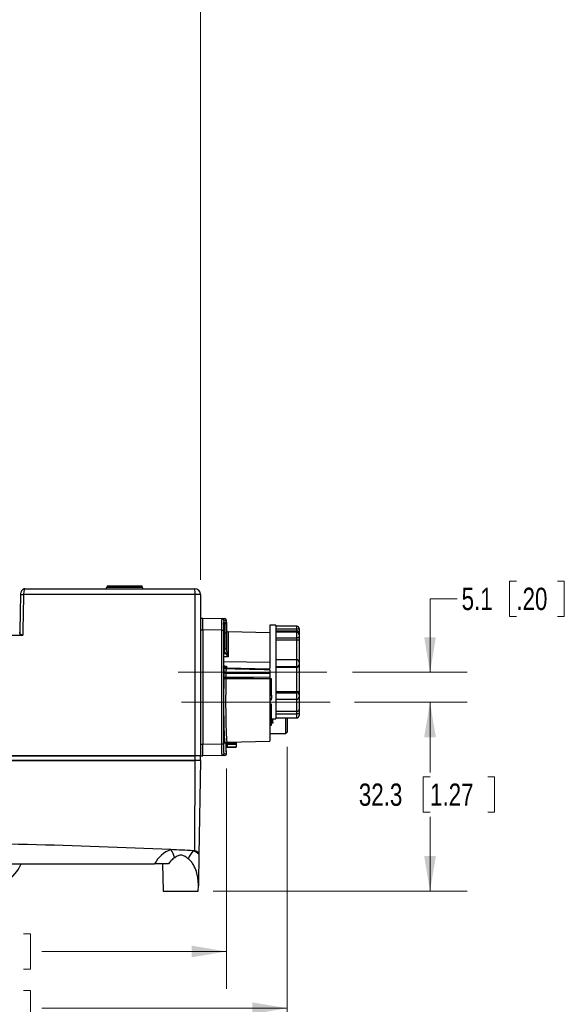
# Model space of a CAD drawing. Header units: millimetres. Extents: x 10 to 272, y 7 to 208.
# Tile 10 of 33: x 90 to 137, y 56 to 140. Entities that reach past the tile are written whole.
import ezdxf

# ---------------------------------------------------------------- set-up
doc = ezdxf.new("R2010")
doc.units = ezdxf.units.MM
doc.linetypes.add('CENTERX2', pattern=[20.32, 12.7, -2.54, 2.54, -2.54])
doc.styles.add('SLDTEXTSTYLE3', font='TXT', dxfattribs={"width": 0.75})
doc.dimstyles.new('SLDDIMSTYLE0', dxfattribs={"dimtxt": 1.905, "dimasz": 3, "dimexe": 0, "dimexo": 0.0625, "dimgap": 0.47625, "dimtad": 0, "dimtih": 1, "dimtoh": 1, "dimdec": 1, "dimlfac": 2, "dimrnd": 1e-09, "dimzin": 12, "dimdsep": 46, "dimtxsty": 'SLDTEXTSTYLE3', "dimsah": 1, "dimcen": 0.09, "dimadec": 0, "dimazin": 3, "dimtfac": 1, "dimtdec": 1, "dimtofl": 0, "dimtmove": 0, "dimatfit": 3, "dimfxl": 1, "dimfrac": 2, "dimtolj": 1, "dimtzin": 12, "dimarcsym": 0})
doc.dimstyles.new('SLDDIMSTYLE1', dxfattribs={"dimtxt": 1.905, "dimasz": 3, "dimexe": 0, "dimexo": 0.0625, "dimgap": 0.47625, "dimtad": 0, "dimtih": 1, "dimtoh": 1, "dimdec": 1, "dimlfac": 2, "dimrnd": 1e-09, "dimzin": 12, "dimdsep": 46, "dimtxsty": 'SLDTEXTSTYLE3', "dimsah": 1, "dimcen": 0.09, "dimadec": 0, "dimazin": 3, "dimtfac": 1, "dimtdec": 1, "dimtmove": 0, "dimatfit": 0, "dimfxl": 1, "dimfrac": 2, "dimtolj": 1, "dimtzin": 12, "dimarcsym": 0})
doc.dimstyles.new('SLDDIMSTYLE2', dxfattribs={"dimtxt": 1.905, "dimasz": 3, "dimexe": 0, "dimexo": 0.0625, "dimgap": 0.47625, "dimtad": 0, "dimtih": 1, "dimtoh": 1, "dimdec": 1, "dimlfac": 2, "dimrnd": 1e-09, "dimzin": 4, "dimdsep": 46, "dimtxsty": 'SLDTEXTSTYLE3', "dimsah": 1, "dimcen": 0.09, "dimadec": 0, "dimazin": 1, "dimtfac": 1, "dimtdec": 1, "dimtofl": 0, "dimtmove": 0, "dimatfit": 3, "dimfxl": 1, "dimfrac": 2, "dimtolj": 1, "dimtzin": 12, "dimarcsym": 0})

# ---------------------------------------------------------------- blocks, each defined once
blk = doc.blocks.new('_D_1')
at = {"color": 7, "linetype": 'Continuous', "lineweight": 18}
for p, q in [((118.736, 81.967), (128.354, 81.967)), ((125.179, 81.967), (125.179, 75.972)), ((125.179, 75.586), (124.599, 75.586)), ((124.599, 75.586), (124.599, 72.561)), ((130.106, 75.586), (130.686, 75.586)), ((130.686, 75.586), (130.686, 72.561)), ((124.599, 72.561), (125.179, 72.561)), ((130.686, 72.561), (130.106, 72.561)), ((125.179, 65.817), (125.179, 72.174)), ((106.641, 65.817), (128.354, 65.817))]:
    blk.add_line(p, q, dxfattribs=at)
for points in [[(125.179, 81.967), (124.679, 78.967), (125.679, 78.967)], [(125.179, 65.817), (125.679, 68.817), (124.679, 68.817)]]:
    blk.add_solid(points, dxfattribs=at)
at = {"color": 7, "linetype": 'Continuous', "lineweight": 18, "char_height": 1.905, "attachment_point": 1, "style": 'SLDTEXTSTYLE3'}
for s, insert in [('32.3', (119.092, 75.017)), ('1.27', (125.179, 75.017))]:
    blk.add_mtext(s, dxfattribs=dict(at, insert=insert))
blk = doc.blocks.new('_D_2')
at = {"color": 7, "linetype": 'Continuous', "lineweight": 18}
for p, q in [((132.555, 92.312), (131.975, 92.312)), ((131.975, 92.312), (131.975, 89.288)), ((136.074, 92.312), (136.655, 92.312)), ((136.655, 92.312), (136.655, 89.288)), ((127.489, 90.8), (125.179, 90.8)), ((125.179, 90.8), (125.179, 84.517)), ((131.975, 89.288), (132.555, 89.288)), ((136.655, 89.288), (136.074, 89.288)), ((118.551, 84.517), (128.354, 84.517)), ((118.736, 81.967), (128.354, 81.967)), ((125.179, 81.967), (125.179, 75.967))]:
    blk.add_line(p, q, dxfattribs=at)
for points in [[(125.179, 84.517), (125.679, 87.517), (124.679, 87.517)], [(125.179, 81.967), (124.679, 78.967), (125.679, 78.967)]]:
    blk.add_solid(points, dxfattribs=at)
at = {"color": 7, "linetype": 'Continuous', "lineweight": 18, "char_height": 1.905, "attachment_point": 1, "style": 'SLDTEXTSTYLE3'}
for s, insert in [('5.1', (127.875, 91.743)), ('.20', (132.555, 91.743))]:
    blk.add_mtext(s, dxfattribs=dict(at, insert=insert))
blk = doc.blocks.new('_D_4')
at = {"color": 7, "linetype": 'Continuous', "lineweight": 18}
for p, q in [((50.56, 92.037), (50.56, 146.867)), ((105.566, 92.427), (105.566, 146.867)), ((77.614, 145.204), (77.034, 145.204)), ((77.034, 145.204), (77.034, 142.18)), ((82.54, 145.204), (83.121, 145.204)), ((83.121, 145.204), (83.121, 142.18)), ((50.56, 143.692), (69.733, 143.692)), ((105.566, 143.692), (84.088, 143.692)), ((77.034, 142.18), (77.614, 142.18)), ((83.121, 142.18), (82.54, 142.18))]:
    blk.add_line(p, q, dxfattribs=at)
for points in [[(50.56, 143.692), (53.56, 143.192), (53.56, 144.192)], [(105.566, 143.692), (102.566, 144.192), (102.566, 143.192)]]:
    blk.add_solid(points, dxfattribs=at)
at = {"color": 7, "linetype": 'Continuous', "lineweight": 18, "char_height": 1.905, "attachment_point": 1, "style": 'SLDTEXTSTYLE3'}
for s, insert in [('110.0', (70.119, 144.635)), ('4.33', (77.614, 144.635))]:
    blk.add_mtext(s, dxfattribs=dict(at, insert=insert))
blk = doc.blocks.new('_D_5')
at = {"color": 7, "linetype": 'Continuous', "lineweight": 18}
for p, q in [((107.792, 76.298), (107.792, 57.487)), ((52.837, 70.709), (52.837, 57.487)), ((85.52, 62.174), (84.939, 62.174)), ((84.939, 62.174), (84.939, 59.15)), ((90.446, 62.174), (91.027, 62.174)), ((91.027, 62.174), (91.027, 59.15)), ((52.837, 60.662), (77.638, 60.662)), ((107.792, 60.662), (91.993, 60.662)), ((84.939, 59.15), (85.52, 59.15)), ((91.027, 59.15), (90.446, 59.15))]:
    blk.add_line(p, q, dxfattribs=at)
for points in [[(52.837, 60.662), (55.837, 60.162), (55.837, 61.162)], [(107.792, 60.662), (104.792, 61.162), (104.792, 60.162)]]:
    blk.add_solid(points, dxfattribs=at)
at = {"color": 7, "linetype": 'Continuous', "lineweight": 18, "char_height": 1.905, "attachment_point": 1, "style": 'SLDTEXTSTYLE3'}
for s, insert in [('109.9', (78.025, 61.605)), ('4.33', (85.52, 61.605))]:
    blk.add_mtext(s, dxfattribs=dict(at, insert=insert))
blk = doc.blocks.new('_D_6')
at = {"color": 7, "linetype": 'Continuous', "lineweight": 18}
for p, q in [((112.979, 78.14), (112.979, 52.642)), ((52.466, 73.724), (52.466, 52.642)), ((85.52, 57.329), (84.939, 57.329)), ((84.939, 57.329), (84.939, 54.305)), ((90.446, 57.329), (91.027, 57.329)), ((91.027, 57.329), (91.027, 54.305)), ((52.466, 55.817), (77.638, 55.817)), ((112.979, 55.817), (91.993, 55.817)), ((84.939, 54.305), (85.52, 54.305)), ((91.027, 54.305), (90.446, 54.305))]:
    blk.add_line(p, q, dxfattribs=at)
for points in [[(52.466, 55.817), (55.466, 55.317), (55.466, 56.317)], [(112.979, 55.817), (109.979, 56.317), (109.979, 55.317)]]:
    blk.add_solid(points, dxfattribs=at)
at = {"color": 7, "linetype": 'Continuous', "lineweight": 18, "char_height": 1.905, "attachment_point": 1, "style": 'SLDTEXTSTYLE3'}
for s, insert in [('121.0', (78.025, 56.76)), ('4.77', (85.52, 56.76))]:
    blk.add_mtext(s, dxfattribs=dict(at, insert=insert))

msp = doc.modelspace()

# ---------------------------------------------------------------- linework, layer by layer
at = {"color": 7, "linetype": 'Continuous', "lineweight": 25}
for p, q in [((97.571, 91.907), (97.568, 91.78)), ((97.571, 91.907), (100.562, 91.907)), ((100.564, 91.78), (100.562, 91.907)), ((105.092, 91.157), (90.435, 91.157)), ((90.551, 91.657), (105.066, 91.657)), ((105.092, 77.385), (105.092, 91.157)), ((105.566, 91.157), (105.092, 91.157)), ((105.566, 91.157), (105.566, 77.385)), ((105.566, 89.135), (105.766, 89.135)), ((105.766, 88.135), (105.766, 89.135)), ((105.766, 89.135), (107.409, 89.106)), ((107.409, 89.106), (107.644, 89.102)), ((107.659, 88.788), (107.769, 88.79)), ((107.792, 88.094), (107.792, 88.952)), ((111.994, 88.535), (111.494, 88.535)), ((111.494, 88.535), (111.494, 87.884)), ((111.994, 88.535), (111.994, 87.884)), ((113.794, 88.456), (111.994, 88.456)), ((78.626, 87.692), (90.364, 87.692)), ((90.114, 87.951), (90.108, 87.692)), ((90.358, 87.692), (90.33, 87.692)), ((105.566, 88.135), (105.766, 88.135)), ((107.376, 88.107), (105.766, 88.135)), ((105.766, 88.135), (105.766, 78.385)), ((107.376, 88.107), (107.523, 88.107)), ((107.376, 78.413), (107.376, 88.107)), ((107.523, 88.107), (107.523, 78.413)), ((107.541, 85.732), (107.541, 87.888)), ((107.541, 85.732), (107.541, 87.888)), ((107.541, 87.888), (107.541, 87.888)), ((107.631, 87.89), (107.778, 87.89)), ((107.631, 86.525), (107.631, 87.89)), ((107.778, 87.89), (107.778, 86.525)), ((111.494, 87.9), (107.939, 87.962)), ((111.494, 87.884), (111.494, 85.331)), ((111.994, 88.218), (113.794, 88.218)), ((113.794, 88.035), (111.994, 88.035)), ((113.794, 87.933), (111.994, 87.933)), ((111.994, 87.884), (111.994, 85.356)), ((113.994, 88.256), (113.994, 88.177)), ((113.994, 88.177), (113.994, 87.835)), ((113.994, 87.835), (113.994, 87.733)), ((113.994, 87.733), (113.994, 87.578)), ((113.994, 87.578), (113.994, 87.242)), ((111.994, 87.469), (113.794, 87.469)), ((111.994, 87.29), (113.794, 87.29)), ((113.794, 87.29), (113.794, 87.469)), ((113.994, 87.242), (113.994, 85.394)), ((107.631, 86.525), (107.778, 86.525)), ((107.541, 85.732), (107.541, 85.732)), ((111.494, 85.35), (107.541, 85.419)), ((111.494, 85.35), (111.494, 84.856)), ((113.794, 85.594), (111.994, 85.594)), ((111.994, 85.356), (111.994, 82.347)), ((111.994, 85.001), (113.794, 85.001)), ((113.794, 84.957), (113.794, 85.001)), ((113.994, 85.394), (113.994, 85.197)), ((113.994, 85.197), (113.994, 85.114)), ((113.994, 85.114), (113.994, 82.815)), ((111.494, 84.79), (107.746, 84.88)), ((111.494, 84.726), (111.494, 84.456)), ((111.994, 84.957), (113.794, 84.957)), ((113.794, 82.879), (113.794, 84.957)), ((107.733, 83.952), (107.733, 83.952)), ((111.619, 83.971), (111.494, 83.971)), ((111.494, 83.958), (111.494, 78.62)), ((111.619, 83.962), (111.619, 83.971)), ((111.619, 82.574), (111.619, 83.962)), ((111.619, 82.574), (111.619, 82.285)), ((111.994, 82.879), (113.794, 82.879)), ((111.994, 82.763), (113.794, 82.763)), ((113.794, 82.763), (113.794, 82.879)), ((113.994, 82.815), (113.994, 82.595)), ((113.994, 82.595), (113.994, 82.411)), ((111.494, 82.285), (111.619, 82.285)), ((111.494, 82.175), (111.619, 82.175)), ((111.619, 81.795), (111.494, 81.795)), ((111.619, 81.685), (111.494, 81.685)), ((111.619, 82.175), (111.619, 82.285)), ((111.619, 81.685), (111.619, 81.795)), ((111.619, 81.396), (111.619, 81.685)), ((111.994, 82.347), (111.994, 80.62)), ((111.994, 82.211), (113.794, 82.211)), ((113.994, 82.411), (113.994, 81.327)), ((111.619, 80.009), (111.619, 81.396)), ((111.994, 81.184), (113.794, 81.184)), ((111.994, 80.975), (113.794, 80.975)), ((113.794, 80.975), (113.794, 81.184)), ((113.994, 81.327), (113.994, 80.934)), ((113.994, 80.934), (113.994, 80.814)), ((111.494, 79.999), (111.619, 79.999)), ((111.619, 80.535), (111.994, 80.535)), ((111.619, 80.009), (111.619, 79.999)), ((111.994, 80.62), (111.994, 80.535)), ((111.994, 80.614), (113.794, 80.614)), ((112.854, 79.285), (112.854, 80.614)), ((112.979, 80.614), (112.979, 79.41)), ((111.494, 79.285), (112.854, 79.285)), ((112.854, 79.285), (112.979, 79.41)), ((105.566, 78.385), (105.766, 78.385)), ((105.766, 78.385), (107.376, 78.413)), ((105.766, 77.385), (105.766, 78.385)), ((107.376, 78.413), (107.523, 78.413)), ((107.824, 78.556), (111.494, 78.62)), ((107.841, 78.421), (107.841, 78.376)), ((108.604, 78.569), (108.604, 78.556)), ((108.604, 78.433), (108.604, 78.389)), ((107.409, 77.414), (105.766, 77.385)), ((107.792, 77.568), (107.792, 77.73)), ((107.824, 78.118), (108.604, 78.132)), ((108.604, 78.139), (108.604, 78.132)), ((105.092, 77.385), (78.583, 77.385)), ((105.092, 76.985), (78.583, 76.985)), ((78.583, 76.985), (105.092, 76.985)), ((78.626, 77.385), (105.092, 77.385)), ((105.085, 69.266), (105.092, 76.985)), ((105.092, 76.985), (105.092, 77.385)), ((105.566, 77.385), (105.092, 77.385)), ((105.566, 76.985), (105.092, 76.985)), ((105.566, 76.985), (105.425, 68.898)), ((105.566, 76.985), (105.566, 77.385)), ((105.566, 77.385), (105.766, 77.385)), ((57.121, 68.162), (101.638, 68.162)), ((102.32, 68.162), (102.361, 65.817)), ((102.361, 65.817), (103.866, 65.817)), ((103.866, 65.817), (105.371, 65.817)), ((105.371, 65.817), (105.379, 66.265))]:
    msp.add_line(p, q, dxfattribs=at)
at = {"color": 8, "linetype": 'Continuous', "lineweight": 25}
for p, q in [((97.568, 91.78), (99.066, 91.78)), ((99.066, 91.78), (100.564, 91.78)), ((113.794, 88.218), (113.794, 88.456)), ((107.631, 87.89), (107.541, 87.888)), ((113.794, 88.035), (113.794, 88.218)), ((113.794, 87.933), (113.794, 88.035)), ((113.794, 87.469), (113.794, 87.933)), ((113.794, 85.594), (113.794, 87.29)), ((113.794, 85.001), (113.794, 85.594)), ((111.619, 83.962), (111.494, 83.962)), ((111.494, 82.574), (111.619, 82.574)), ((113.794, 82.211), (113.794, 82.763)), ((113.794, 81.184), (113.794, 82.211)), ((111.619, 81.396), (111.494, 81.396)), ((113.794, 80.614), (113.794, 80.975)), ((111.494, 80.009), (111.619, 80.009)), ((111.745, 80.177), (111.619, 80.177)), ((111.697, 80.259), (111.688, 80.535)), ((107.755, 77.731), (107.752, 77.758)), ((107.792, 77.73), (107.755, 77.731)), ((107.831, 78.127), (107.824, 78.127))]:
    msp.add_line(p, q, dxfattribs=at)
at = {"color": 7, "linetype": 'CENTERX2', "lineweight": 18}
for p, q in [((103.652, 84.517), (117.281, 84.517)), ((103.929, 81.967), (117.466, 81.967))]:
    msp.add_line(p, q, dxfattribs=at)
at = {"color": 8, "linetype": 'Continuous', "lineweight": 25, "flags": 128}
for points in [[(90.18, 91.162), (90.18, 91.162), (90.189, 91.162), (90.215, 91.162), (90.255, 91.161), (90.308, 91.16), (90.37, 91.159), (90.435, 91.157)], [(107.792, 88.952), (107.765, 88.953), (107.557, 88.956)], [(107.567, 88.728), (107.572, 88.75), (107.574, 88.774)], [(107.541, 86.122), (107.571, 86.121), (107.716, 86.121)], [(107.922, 85.836), (107.776, 85.836), (107.571, 85.837), (107.541, 85.837)], [(107.557, 77.564), (107.765, 77.567), (107.792, 77.568)]]:
    msp.add_lwpolyline(points, dxfattribs=at)
at = {"color": 7, "linetype": 'Continuous', "lineweight": 25, "flags": 128}
for points in [[(113.794, 87.469), (113.833, 87.471), (113.871, 87.477), (113.905, 87.487), (113.936, 87.501), (113.961, 87.517), (113.979, 87.536), (113.991, 87.557), (113.994, 87.578)], [(107.511, 85.061), (107.633, 85.059), (107.778, 85.056)], [(107.733, 84.111), (108.089, 84.112), (110.089, 84.115), (111.494, 84.117)], [(111.494, 83.958), (110.746, 83.957), (107.733, 83.952)], [(107.841, 78.545), (107.942, 78.546), (108.604, 78.556)], [(108.604, 78.433), (108.149, 78.426), (107.841, 78.421)], [(107.841, 78.376), (108.144, 78.381), (108.604, 78.389)], [(107.644, 77.418), (107.618, 77.417), (107.409, 77.414)], [(108.604, 78.139), (108.105, 78.131), (107.831, 78.127)]]:
    msp.add_lwpolyline(points, dxfattribs=at)
at = {"color": 7, "linetype": 'Continuous', "lineweight": 25}
for centre, radius, start, end in [((97.443, 91.782), 0.125, 270, 359), ((100.689, 91.782), 0.125, 181, 270), ((102.601, 91.282), 2.494, 357.13469, 8.65579), ((105.066, 91.157), 0.5, 0, 90), ((107.407, 88.956), 0.15, 359.97666, 88.98049), ((107.509, 88.788), 0.15, 271.01081, 0.01177), ((107.619, 88.79), 0.15, 271.0031, 0.0021), ((107.642, 88.952), 0.15, 1.0139, 89), ((113.794, 88.256), 0.2, 0, 90), ((107.942, 88.112), 0.15, 179.39148, 270.1804), ((113.842, 87.943), 0.279, 56.90476, 99.90078), ((113.794, 87.835), 0.2, 0, 90), ((113.794, 87.733), 0.2, 0, 90), ((101.938, 98.368), 13.542, 295.25782, 295.74365), ((107.508, 84.841), 0.142, 30.13094, 88.52912), ((107.524, 84.832), 0.15, 39.85571, 88.83199), ((113.794, 85.394), 0.2, 0, 90), ((113.796, 85.199), 0.198, 269.38953, 359.37811), ((107.717, 84.585), 0.136, 195.7077, 276.78609), ((107.745, 84.981), 0.163, 217.18256, 270.57258), ((107.751, 85.008), 0.159, 219.71709, 268.94738), ((112.047, 84.044), 4.314, 179.11048, 181.2224), ((112.45, 84.032), 4.717, 179.04216, 180.97395), ((113.809, 82.577), 0.186, 5.514, 94.61591), ((113.794, 82.411), 0.2, 270, 0), ((113.842, 80.701), 0.279, 56.90553, 99.90032), ((113.794, 80.814), 0.2, 270, 0), ((109.012, 78.459), 1.175, 175.81031, 181.81902), ((110.377, 78.483), 2.537, 178.60936, 181.39064), ((107.407, 77.564), 0.15, 271.0198, 0.02316), ((107.642, 77.568), 0.15, 271, 1.02914), ((107.834, 77.977), 0.15, 90.88261, 127.72429), ((107.642, 77.73), 0.15, 2.34492, 44.25785), ((100.849, 67.907), 2.622, 17.10888, 33.86374), ((106.599, 67.792), 2.228, 138.31554, 159.17696), ((87.035, 69.567), 3.5, 270, 336.33248)]:
    msp.add_arc(centre, radius, start, end, dxfattribs=at)
at = {"color": 8, "linetype": 'Continuous', "lineweight": 25}
for centre, radius, start, end in [((107.505, 84.843), 0.139, 27.07103, 86.03181), ((107.424, 84.846), 0.15, 359.9719, 24.77428), ((107.475, 84.841), 0.146, 16.89787, 54.11339), ((107.444, 84.84), 0.151, 0.04386, 19.35671)]:
    msp.add_arc(centre, radius, start, end, dxfattribs=at)
at = {"color": 7, "linetype": 'Continuous', "lineweight": 25}
for centre, major_axis, start_param, end_param in [((79.816, -421.139), (0, 491.055), 6.235895, 6.285842), ((103.866, 66.999), (0, 2.513), 0.340816, 1.089651), ((79.816, -421.139), (0, 491.055), 6.232002, 6.235895), ((79.816, -421.139), (0, 491.055), 6.231697, 6.232002), ((103.866, 66.999), (0, 2.513), 5.617313, 5.843896), ((105.066, 68.907), (0, 0.359), 4.902744, 6.231697)]:
    msp.add_ellipse(centre, major_axis=major_axis, ratio=0.999848, start_param=start_param, end_param=end_param, dxfattribs=at)
for points, knots in [([(90.18, 91.162), (90.163, 90.34), (90.142, 89.269), (90.119, 88.199), (90.113, 87.951)], [0, 0, 0, 0, 0.768619, 1, 1, 1, 1]), ([(90.551, 91.652), (90.531, 91.653), (90.481, 91.655), (90.407, 91.622), (90.332, 91.566), (90.258, 91.472), (90.196, 91.335), (90.186, 91.216), (90.181, 91.163)], [0, 0, 0, 0, 0.084603, 0.212617, 0.346239, 0.51418, 0.781229, 1, 1, 1, 1]), ([(90.435, 91.157), (90.416, 90.2), (90.396, 89.243), (90.376, 88.286), (90.372, 88.088), (90.368, 87.89), (90.364, 87.692)], [0, 0, 0, 0, 0.005744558, 0.005744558, 0.005744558, 0.00693228, 0.00693228, 0.00693228, 0.00693228]), ([(90.551, 91.657), (90.541, 91.657), (90.528, 91.644), (90.503, 91.595), (90.49, 91.558), (90.467, 91.467), (90.456, 91.412), (90.441, 91.29), (90.436, 91.224), (90.435, 91.157)], [0, 0, 0, 0, 0.25, 0.25, 0.5, 0.5, 0.75, 0.75, 1, 1, 1, 1]), ([(107.376, 88.107), (107.376, 88.239), (107.378, 88.37), (107.381, 88.611), (107.384, 88.722), (107.389, 88.86), (107.39, 88.903), (107.394, 88.975), (107.396, 89.006), (107.4, 89.056), (107.402, 89.075), (107.406, 89.1), (107.408, 89.106), (107.409, 89.106)], [0, 0, 0, 0, 0.25, 0.25, 0.5, 0.5, 0.625, 0.625, 0.75, 0.75, 0.875, 0.875, 1, 1, 1, 1]), ([(107.557, 88.956), (107.555, 88.956), (107.553, 88.951), (107.548, 88.93), (107.546, 88.913), (107.542, 88.871), (107.54, 88.845), (107.537, 88.783), (107.535, 88.748), (107.53, 88.63), (107.528, 88.535), (107.524, 88.331), (107.523, 88.219), (107.523, 88.107)], [0, 0, 0, 0, 0.125, 0.125, 0.25, 0.25, 0.375, 0.375, 0.5, 0.5, 0.75, 0.75, 1, 1, 1, 1]), ([(107.541, 87.888), (107.541, 87.987), (107.542, 88.168), (107.546, 88.321), (107.548, 88.39)], [0, 0, 0, 0, 0.544334, 1, 1, 1, 1]), ([(107.547, 88.39), (107.55, 88.461), (107.554, 88.595), (107.561, 88.693), (107.566, 88.73), (107.566, 88.728), (107.565, 88.728)], [0, 0, 0, 0, 0.4065241, 0.7636294, 0.9534474, 1, 1, 1, 1]), ([(107.631, 87.89), (107.631, 87.939), (107.631, 87.988), (107.631, 88.084), (107.631, 88.131), (107.631, 88.222), (107.63, 88.265), (107.63, 88.347), (107.63, 88.385), (107.628, 88.489), (107.627, 88.545), (107.625, 88.62), (107.623, 88.64), (107.621, 88.64)], [0, 0, 0, 0, 0.125, 0.125, 0.25, 0.25, 0.375, 0.375, 0.5, 0.5, 0.75, 0.75, 1, 1, 1, 1]), ([(107.773, 88.674), (107.773, 88.667), (107.775, 88.624), (107.776, 88.457), (107.778, 88.195), (107.778, 87.991), (107.778, 87.89)], [0, 0, 0, 0, 0.057134, 0.371426, 0.68573, 1, 1, 1, 1]), ([(107.778, 86.525), (107.779, 86.695), (107.781, 87.024), (107.785, 87.427), (107.788, 87.745), (107.79, 87.968), (107.791, 88.1), (107.791, 88.096), (107.791, 88.094)], [0, 0, 0, 0, 0.181038, 0.350596, 0.525071, 0.694607, 0.869063, 1, 1, 1, 1]), ([(113.794, 87.29), (113.826, 87.29), (113.857, 87.289), (113.909, 87.283), (113.93, 87.279), (113.98, 87.265), (113.994, 87.254), (113.994, 87.242)], [0, 0, 0, 0, 0.25, 0.25, 0.5, 0.5, 1, 1, 1, 1]), ([(107.716, 86.121), (107.687, 86.184), (107.666, 86.251), (107.638, 86.387), (107.631, 86.455), (107.631, 86.525)], [0, 0, 0, 0, 0.5, 0.5, 1, 1, 1, 1]), ([(107.716, 86.121), (107.746, 86.069), (107.779, 86.02), (107.849, 85.925), (107.886, 85.879), (107.922, 85.836)], [0, 0, 0, 0, 0.5, 0.5, 1, 1, 1, 1]), ([(107.778, 86.525), (107.778, 86.466), (107.781, 86.406), (107.795, 86.288), (107.805, 86.229), (107.82, 86.17)], [0, 0, 0, 0, 0.5, 0.5, 1, 1, 1, 1]), ([(107.53, 84.982), (107.563, 84.982), (107.603, 84.989), (107.688, 85.014), (107.733, 85.033), (107.778, 85.056)], [0, 0, 0, 0, 0.5, 0.5, 1, 1, 1, 1]), ([(107.566, 84.892), (107.566, 84.892), (107.565, 84.893), (107.561, 84.929), (107.554, 85.025), (107.547, 85.206), (107.543, 85.451), (107.541, 85.654), (107.541, 85.765), (107.541, 85.782)], [0, 0, 0, 0, 0.038112, 0.137783, 0.312614, 0.520902, 0.737558, 0.958063, 1, 1, 1, 1]), ([(107.574, 84.846), (107.572, 84.847), (107.57, 84.853), (107.566, 84.877), (107.564, 84.894), (107.56, 84.939), (107.558, 84.967), (107.554, 85.031), (107.553, 85.068), (107.549, 85.151), (107.548, 85.196), (107.546, 85.292), (107.545, 85.342), (107.543, 85.449), (107.542, 85.505), (107.541, 85.617), (107.541, 85.674), (107.541, 85.732)], [0, 0, 0, 0, 0.125, 0.125, 0.25, 0.25, 0.375, 0.375, 0.5, 0.5, 0.625, 0.625, 0.75, 0.75, 0.875, 0.875, 1, 1, 1, 1]), ([(107.648, 84.905), (107.666, 84.924), (107.687, 84.947), (107.732, 84.998), (107.755, 85.026), (107.778, 85.056)], [0, 0, 0, 0, 0.5, 0.5, 1, 1, 1, 1]), ([(113.794, 84.957), (113.826, 84.957), (113.857, 84.963), (113.909, 84.983), (113.93, 84.997), (113.98, 85.043), (113.994, 85.079), (113.994, 85.114)], [0, 0, 0, 0, 0.25, 0.25, 0.5, 0.5, 1, 1, 1, 1]), ([(107.595, 84.84), (107.593, 84.841), (107.59, 84.842), (107.588, 84.842), (107.583, 84.843), (107.579, 84.845), (107.574, 84.846)], [0, 0, 0, 0, 0.000424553, 0.000424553, 0.000424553, 0.001185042, 0.001185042, 0.001185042, 0.001185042]), ([(107.586, 84.022), (107.583, 84.094), (107.582, 84.189), (107.582, 84.381), (107.583, 84.475), (107.585, 84.548)], [0, 0, 0, 0, 0.5, 0.5, 1, 1, 1, 1]), ([(107.629, 84.907), (107.628, 84.905), (107.627, 84.903), (107.626, 84.901), (107.622, 84.896), (107.619, 84.889), (107.615, 84.883)], [0, 0, 0, 0, 0.00003657, 0.00003657, 0.00003657, 0.0001469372, 0.0001469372, 0.0001469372, 0.0001469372]), ([(107.747, 84.881), (107.735, 84.882), (107.71, 84.883), (107.677, 84.897), (107.653, 84.914), (107.643, 84.925), (107.639, 84.929)], [0, 0, 0, 0, 0.28644, 0.5937, 0.856916, 1, 1, 1, 1]), ([(107.733, 84.45), (107.73, 84.403), (107.728, 84.341), (107.728, 84.217), (107.73, 84.156), (107.733, 84.111)], [0, 0, 0, 0, 0.5, 0.5, 1, 1, 1, 1]), ([(107.733, 84.45), (107.851, 84.45), (107.97, 84.45), (108.089, 84.451), (108.755, 84.452), (109.422, 84.453), (110.088, 84.454), (110.557, 84.455), (111.026, 84.455), (111.494, 84.456)], [0.000287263, 0.000287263, 0.000287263, 0.000287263, 0.001, 0.001, 0.001, 0.005, 0.005, 0.005, 0.007812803, 0.007812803, 0.007812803, 0.007812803]), ([(111.494, 84.726), (111.328, 84.73), (111.161, 84.734), (110.995, 84.738), (110.328, 84.755), (109.662, 84.771), (108.995, 84.788), (108.579, 84.798), (108.163, 84.808), (107.746, 84.819)], [0, 0, 0, 0, 0.001, 0.001, 0.001, 0.005, 0.005, 0.005, 0.007498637, 0.007498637, 0.007498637, 0.007498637]), ([(111.494, 84.456), (111.494, 84.41), (111.494, 84.348), (111.494, 84.224), (111.494, 84.162), (111.494, 84.117)], [0, 0, 0, 0, 0.5, 0.5, 1, 1, 1, 1]), ([(107.673, 78.422), (107.67, 78.423), (107.662, 78.427), (107.647, 78.553), (107.628, 78.801), (107.61, 79.166), (107.595, 79.579), (107.582, 80.062), (107.572, 80.599), (107.565, 81.175), (107.562, 81.775), (107.563, 82.379), (107.568, 83.163), (107.579, 83.681), (107.586, 84.022)], [0, 0, 0, 0, 0.037194, 0.116309, 0.215057, 0.294116, 0.373175, 0.452197, 0.531219, 0.610243, 0.689267, 0.768331, 0.847396, 1, 1, 1, 1]), ([(107.733, 84.111), (107.694, 84.11), (107.657, 84.099), (107.603, 84.065), (107.587, 84.043), (107.586, 84.022)], [0, 0, 0, 0, 0.5, 0.5, 1, 1, 1, 1]), ([(107.733, 83.952), (107.695, 83.953), (107.657, 83.961), (107.603, 83.987), (107.587, 84.004), (107.586, 84.022)], [0, 0, 0, 0, 0.5, 0.5, 1, 1, 1, 1]), ([(111.494, 84.117), (111.494, 84.096), (111.494, 84.068), (111.494, 84.01), (111.494, 83.981), (111.494, 83.958)], [0, 0, 0, 0, 0.5, 0.5, 1, 1, 1, 1]), ([(113.794, 82.879), (113.826, 82.879), (113.857, 82.876), (113.909, 82.868), (113.93, 82.862), (113.98, 82.843), (113.994, 82.828), (113.994, 82.815)], [0, 0, 0, 0, 0.25, 0.25, 0.5, 0.5, 1, 1, 1, 1]), ([(113.794, 81.184), (113.826, 81.184), (113.857, 81.189), (113.909, 81.207), (113.93, 81.219), (113.98, 81.261), (113.994, 81.294), (113.994, 81.327)], [0, 0, 0, 0, 0.25, 0.25, 0.5, 0.5, 1, 1, 1, 1]), ([(111.689, 80.26), (111.668, 80.26), (111.645, 80.26), (111.622, 80.26), (111.619, 80.26)], [0, 0, 0, 0, 0.905757, 1, 1, 1, 1]), ([(111.745, 80.177), (111.743, 80.225), (111.74, 80.323), (111.735, 80.44), (111.733, 80.517), (111.732, 80.535)], [0, 0, 0, 0, 0.420445, 0.862675, 1, 1, 1, 1]), ([(107.409, 77.414), (107.406, 77.414), (107.402, 77.44), (107.394, 77.54), (107.39, 77.614), (107.386, 77.752), (107.384, 77.804), (107.382, 77.912), (107.38, 77.97), (107.378, 78.091), (107.378, 78.154), (107.377, 78.282), (107.376, 78.347), (107.376, 78.413)], [0, 0, 0, 0, 0.25, 0.25, 0.5, 0.5, 0.625, 0.625, 0.75, 0.75, 0.875, 0.875, 1, 1, 1, 1]), ([(107.523, 78.413), (107.523, 78.357), (107.524, 78.302), (107.524, 78.193), (107.525, 78.139), (107.527, 78.036), (107.528, 77.987), (107.53, 77.895), (107.532, 77.851), (107.536, 77.734), (107.54, 77.671), (107.548, 77.586), (107.552, 77.564), (107.557, 77.564)], [0, 0, 0, 0, 0.125, 0.125, 0.25, 0.25, 0.375, 0.375, 0.5, 0.5, 0.75, 0.75, 1, 1, 1, 1]), ([(107.692, 78.466), (107.692, 78.464), (107.691, 78.462), (107.701, 78.487), (107.732, 78.524), (107.778, 78.553), (107.812, 78.553), (107.825, 78.552)], [0, 0, 0, 0, 0.298793, 0.536977, 0.712822, 0.889221, 1, 1, 1, 1]), ([(107.74, 78.503), (107.748, 78.51), (107.764, 78.526), (107.799, 78.541), (107.826, 78.543), (107.84, 78.545)], [0, 0, 0, 0, 0.2731543, 0.6272709, 1, 1, 1, 1]), ([(107.751, 77.781), (107.75, 77.806), (107.747, 77.863), (107.743, 78.06), (107.741, 78.287), (107.741, 78.446), (107.74, 78.503)], [0, 0, 0, 0, 0.226395, 0.527233, 0.828048, 1, 1, 1, 1]), ([(107.841, 78.376), (107.84, 78.313), (107.839, 78.251), (107.835, 78.16), (107.833, 78.131), (107.831, 78.127)], [0, 0, 0, 0, 0.5, 0.5, 1, 1, 1, 1]), ([(108.604, 78.556), (108.604, 78.551), (108.604, 78.536), (108.604, 78.491), (108.604, 78.462), (108.604, 78.433)], [0, 0, 0, 0, 0.5, 0.5, 1, 1, 1, 1]), ([(108.604, 78.389), (108.604, 78.326), (108.604, 78.264), (108.604, 78.172), (108.604, 78.143), (108.604, 78.139)], [0, 0, 0, 0, 0.5, 0.5, 1, 1, 1, 1]), ([(107.752, 77.757), (107.752, 77.757), (107.752, 77.758), (107.751, 77.771), (107.75, 77.781)], [0, 0, 0, 0, 0.280791, 1, 1, 1, 1]), ([(102.835, 68.162), (102.662, 68.162), (102.487, 68.162), (102.195, 68.162), (102.091, 68.162), (101.872, 68.162), (101.757, 68.162), (101.638, 68.162)], [0, 0, 0, 0, 0.5, 0.5, 0.75, 0.75, 1, 1, 1, 1]), ([(103.355, 68.678), (103.244, 68.613), (103.146, 68.532), (102.975, 68.357), (102.901, 68.262), (102.835, 68.162)], [0, 0, 0, 0, 0.5, 0.5, 1, 1, 1, 1]), ([(104.517, 68.584), (104.435, 68.647), (104.351, 68.712), (104.214, 68.799), (104.167, 68.826), (104.067, 68.87), (104.013, 68.887), (103.904, 68.9), (103.848, 68.896), (103.74, 68.872), (103.688, 68.852), (103.539, 68.786), (103.446, 68.731), (103.355, 68.678)], [0, 0, 0, 0, 0.25, 0.25, 0.375, 0.375, 0.5, 0.5, 0.625, 0.625, 0.75, 0.75, 1, 1, 1, 1]), ([(105.379, 66.265), (105.383, 66.475), (105.371, 66.683), (105.315, 67.093), (105.271, 67.296), (105.144, 67.696), (105.059, 67.896), (104.893, 68.173), (104.831, 68.262), (104.689, 68.432), (104.608, 68.513), (104.517, 68.584)], [0, 0, 0, 0, 0.25, 0.25, 0.5, 0.5, 0.75, 0.75, 0.875, 0.875, 1, 1, 1, 1]), ([(105.425, 68.898), (105.422, 68.716), (105.418, 68.514), (105.411, 68.091), (105.407, 67.868), (105.399, 67.417), (105.395, 67.189), (105.389, 66.843), (105.387, 66.728), (105.383, 66.497), (105.381, 66.38), (105.379, 66.265)], [0, 0, 0, 0, 0.25, 0.25, 0.5, 0.5, 0.75, 0.75, 0.875, 0.875, 1, 1, 1, 1])]:
    msp.add_open_spline(points, degree=3, knots=knots, dxfattribs=at)
at = {"color": 8, "linetype": 'Continuous', "lineweight": 25}
for points, knots in [([(107.548, 88.39), (107.548, 88.406), (107.549, 88.477), (107.555, 88.599), (107.562, 88.727), (107.57, 88.769), (107.573, 88.774), (107.574, 88.774), (107.574, 88.774)], [0, 0, 0, 0, 0.063564, 0.28413, 0.637363, 0.930939, 0.991513, 1, 1, 1, 1]), ([(107.769, 88.79), (107.769, 88.786), (107.771, 88.779), (107.773, 88.711), (107.773, 88.674)], [0, 0, 0, 0, 0.4462665, 1, 1, 1, 1]), ([(90.358, 87.692), (90.34, 87.694), (90.301, 87.698), (90.24, 87.73), (90.175, 87.79), (90.123, 87.872), (90.119, 87.926), (90.117, 87.951)], [0, 0, 0, 0, 0.117152, 0.244149, 0.450679, 0.746593, 1, 1, 1, 1]), ([(107.939, 87.944), (107.939, 87.946), (107.939, 87.951), (107.937, 87.826), (107.935, 87.615), (107.932, 87.31), (107.929, 86.93), (107.925, 86.478), (107.923, 86.101), (107.922, 85.879), (107.922, 85.836)], [0, 0, 0, 0, 0.108799, 0.249532, 0.394346, 0.535079, 0.679894, 0.820624, 0.965436, 1, 1, 1, 1]), ([(107.778, 85.056), (107.776, 85.017), (107.772, 84.963), (107.769, 84.897), (107.768, 84.879)], [0, 0, 0, 0, 0.7235948, 1, 1, 1, 1]), ([(107.637, 84.927), (107.636, 84.929), (107.635, 84.931), (107.631, 84.916), (107.63, 84.912)], [0, 0, 0, 0, 0.716508, 1, 1, 1, 1]), ([(107.746, 84.879), (107.746, 84.879), (107.743, 84.884), (107.748, 84.872), (107.748, 84.855), (107.748, 84.849)], [0, 0, 0, 0, 0.057226, 0.70914, 1, 1, 1, 1]), ([(107.733, 83.952), (107.726, 83.621), (107.715, 83.123), (107.71, 82.366), (107.709, 81.789), (107.712, 81.212), (107.719, 80.662), (107.729, 80.145), (107.742, 79.684), (107.757, 79.285), (107.775, 78.936), (107.794, 78.697), (107.811, 78.569), (107.82, 78.567), (107.824, 78.566)], [0, 0, 0, 0, 0.151712, 0.227883, 0.306266, 0.3824, 0.460742, 0.536885, 0.615234, 0.691425, 0.769822, 0.86637, 0.942626, 1, 1, 1, 1]), ([(107.712, 78.41), (107.716, 78.411), (107.726, 78.415), (107.757, 78.418), (107.797, 78.421), (107.824, 78.421), (107.838, 78.421)], [0, 0, 0, 0, 0.182913, 0.491316, 0.739153, 1, 1, 1, 1]), ([(107.755, 77.731), (107.754, 77.732), (107.752, 77.733), (107.751, 77.771), (107.751, 77.781)], [0, 0, 0, 0, 0.726282, 1, 1, 1, 1])]:
    msp.add_open_spline(points, degree=3, knots=knots, dxfattribs=at)
at = {"color": 7, "linetype": 'Continuous', "lineweight": 25}
for points in [[(107.574, 88.774), (107.606, 88.784), (107.634, 88.787), (107.659, 88.788)], [(90.364, 87.692), (90.362, 87.692), (90.36, 87.692), (90.358, 87.692)], [(107.82, 86.17), (107.85, 86.055), (107.886, 85.944), (107.922, 85.836)], [(107.585, 84.548), (107.589, 84.651), (107.592, 84.748), (107.595, 84.84)], [(107.615, 84.883), (107.603, 84.869), (107.597, 84.856), (107.595, 84.84)], [(107.63, 84.912), (107.63, 84.91), (107.629, 84.909), (107.629, 84.907)], [(107.746, 84.819), (107.741, 84.704), (107.737, 84.581), (107.733, 84.45)], [(107.748, 84.849), (107.747, 84.841), (107.747, 84.831), (107.746, 84.819)], [(107.733, 84.111), (107.733, 84.111), (107.733, 84.111), (107.733, 84.111)], [(111.689, 80.26), (111.691, 80.26), (111.694, 80.26), (111.697, 80.259)], [(111.697, 80.259), (111.724, 80.255), (111.743, 80.227), (111.745, 80.177)], [(107.841, 78.421), (107.84, 78.421), (107.839, 78.421), (107.838, 78.421)], [(107.84, 78.545), (107.84, 78.545), (107.841, 78.545), (107.841, 78.545)], [(105.419, 68.975), (105.424, 68.95), (105.426, 68.924), (105.425, 68.898)]]:
    msp.add_open_spline(points, degree=3, dxfattribs=at)

# ---------------------------------------------------------------- dimensions: what is measured, and where the dimension line sits
at = {"color": 7, "linetype": 'Continuous', "lineweight": 18}
for base, p1, p2, dimstyle, picture, middle in [((50.56, 143.692), (105.566, 91.157), (50.56, 90.767), 'SLDDIMSTYLE2', '_D_4', (76.91, 143.692)), ((52.466, 55.817), (112.979, 79.41), (52.466, 74.994), 'SLDDIMSTYLE2', '_D_6', (84.816, 55.817)), ((52.837, 60.662), (107.792, 77.568), (52.837, 71.979), 'SLDDIMSTYLE0', '_D_5', (84.816, 60.662))]:
    dim = msp.add_linear_dim(base=base, p1=p1, p2=p2, dimstyle=dimstyle, dxfattribs=at)
    dim.commit()
    dim.dimension.update_dxf_attribs({"geometry": picture, "text_midpoint": middle, "dimtype": 160})
for base, p1, p2, dimstyle, picture, middle in [((125.179, 84.517), (117.466, 81.967), (117.281, 84.517), 'SLDDIMSTYLE1', '_D_2', (125.179, 90.8)), ((125.179, 81.967), (105.371, 65.817), (117.466, 81.967), 'SLDDIMSTYLE0', '_D_1', (125.179, 74.073))]:
    dim = msp.add_linear_dim(base=base, p1=p1, p2=p2, angle=90, dimstyle=dimstyle, dxfattribs=at)
    dim.commit()
    dim.dimension.update_dxf_attribs({"geometry": picture, "text_midpoint": middle, "dimtype": 160})

doc.saveas('drawing.dxf')
